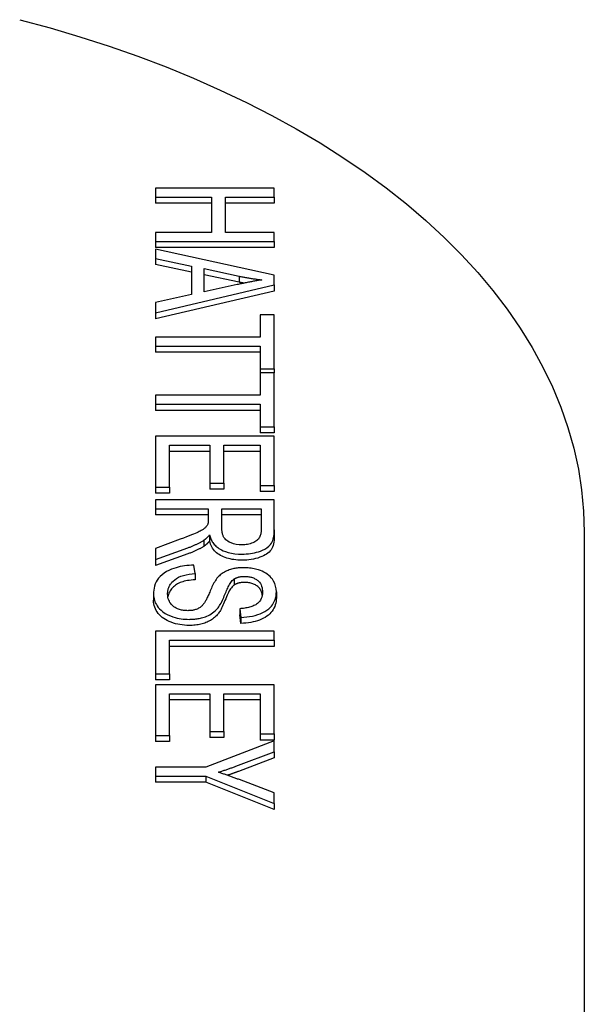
# Model space of a CAD drawing. Header units: millimetres. Extents: x 213 to 509, y 63 to 444.
# Tile 11 of 11: x 490 to 509, y 304 to 337. Entities that reach past the tile are written whole.
import ezdxf

# ---------------------------------------------------------------- set-up
doc = ezdxf.new("R2010")
doc.units = ezdxf.units.MM
doc.layers.add('Detail', color=2, linetype='Continuous')

msp = doc.modelspace()

# ---------------------------------------------------------------- linework, layer by layer
at = {"layer": 'Detail'}
for p, q in [((494.337, 331.269), (494.337, 330.965)), ((498.337, 331.269), (494.337, 331.269)), ((494.337, 330.965), (494.337, 330.76)), ((494.337, 330.965), (496.221, 330.965)), ((496.221, 330.965), (496.221, 329.776)), ((496.694, 330.965), (498.337, 330.965)), ((496.694, 329.776), (496.694, 330.965)), ((498.337, 330.965), (498.337, 331.269)), ((498.337, 330.965), (498.337, 330.76)), ((496.221, 330.76), (494.337, 330.76)), ((498.337, 330.76), (496.694, 330.76)), ((496.221, 329.776), (494.337, 329.776)), ((494.337, 329.776), (494.337, 329.472)), ((498.337, 329.776), (496.694, 329.776)), ((498.337, 329.472), (498.337, 329.776)), ((494.337, 329.472), (494.337, 329.267)), ((494.337, 329.472), (498.337, 329.472)), ((498.337, 329.472), (498.337, 329.267)), ((498.337, 329.267), (494.337, 329.267)), ((494.337, 329.216), (494.337, 328.894)), ((498.337, 328.335), (494.337, 329.216)), ((494.337, 328.894), (494.337, 328.69)), ((494.337, 328.894), (495.547, 328.643)), ((495.547, 328.438), (494.337, 328.69)), ((495.547, 328.643), (495.547, 327.681)), ((495.977, 327.775), (495.977, 328.555)), ((495.977, 328.555), (497.151, 328.302)), ((497.151, 328.097), (495.977, 328.35)), ((497.151, 328.302), (497.151, 328.097)), ((498.337, 328.006), (498.337, 328.335)), ((494.337, 327.069), (498.337, 328.006)), ((497.087, 328.017), (495.977, 327.775)), ((498.337, 328.006), (498.337, 327.801)), ((498.337, 327.801), (494.337, 326.864)), ((495.547, 327.681), (494.337, 327.415)), ((494.337, 327.415), (494.337, 327.069)), ((494.337, 327.069), (494.337, 326.864)), ((497.864, 326.999), (497.864, 326.243)), ((498.337, 326.999), (497.864, 326.999)), ((498.337, 325.18), (498.337, 326.999)), ((494.337, 326.243), (494.337, 325.939)), ((497.864, 326.243), (494.337, 326.243)), ((494.337, 325.939), (494.337, 325.734)), ((494.337, 325.939), (497.864, 325.939)), ((497.864, 325.734), (494.337, 325.734)), ((497.864, 325.939), (497.864, 325.18)), ((497.864, 325.18), (497.864, 325.04)), ((497.864, 325.18), (498.337, 325.18)), ((497.864, 325.04), (497.864, 324.285)), ((498.337, 325.04), (497.864, 325.04)), ((498.337, 325.18), (498.337, 325.04)), ((498.337, 323.222), (498.337, 325.04)), ((494.337, 324.285), (494.337, 323.981)), ((497.864, 324.285), (494.337, 324.285)), ((494.337, 323.981), (494.337, 323.776)), ((494.337, 323.981), (497.864, 323.981)), ((497.864, 323.981), (497.864, 323.222)), ((497.864, 323.776), (494.337, 323.776)), ((497.864, 323.222), (497.864, 323.017)), ((497.864, 323.222), (498.337, 323.222)), ((498.337, 323.017), (497.864, 323.017)), ((498.337, 323.222), (498.337, 323.017)), ((494.337, 322.903), (494.337, 321.19)), ((498.337, 322.903), (494.337, 322.903)), ((498.337, 321.242), (498.337, 322.903)), ((494.81, 321.19), (494.81, 322.599)), ((494.81, 322.599), (496.169, 322.599)), ((496.169, 322.394), (494.81, 322.394)), ((496.169, 322.599), (496.169, 321.328)), ((496.642, 322.599), (497.864, 322.599)), ((496.642, 321.328), (496.642, 322.599)), ((497.864, 322.394), (496.642, 322.394)), ((497.864, 322.599), (497.864, 321.242)), ((496.169, 321.328), (496.169, 321.123)), ((496.169, 321.328), (496.642, 321.328)), ((496.642, 321.328), (496.642, 321.123)), ((494.337, 321.19), (494.337, 320.985)), ((494.337, 321.19), (494.81, 321.19)), ((494.81, 320.985), (494.337, 320.985)), ((494.81, 321.19), (494.81, 320.985)), ((496.642, 321.123), (496.169, 321.123)), ((497.864, 321.242), (498.337, 321.242)), ((497.864, 321.242), (497.864, 321.037)), ((498.337, 321.037), (497.864, 321.037)), ((498.337, 321.242), (498.337, 321.037)), ((494.337, 320.766), (494.337, 320.462)), ((498.337, 320.766), (494.337, 320.766)), ((498.337, 319.749), (498.337, 320.766)), ((494.337, 320.462), (494.337, 320.257)), ((494.337, 320.462), (496.114, 320.462)), ((496.114, 320.462), (496.114, 320.111)), ((496.572, 319.81), (496.572, 320.462)), ((496.572, 320.462), (497.895, 320.462)), ((497.895, 320.462), (497.895, 319.736)), ((496.114, 320.257), (494.337, 320.257)), ((497.895, 320.257), (496.572, 320.257)), ((498.337, 319.749), (498.337, 319.544)), ((508.784, 319.673), (508.784, 300.259)), ((495.169, 319.43), (494.337, 319.126)), ((495.959, 319.395), (495.959, 319.191)), ((496.157, 319.577), (496.157, 319.373)), ((494.337, 318.747), (495.425, 319.144)), ((494.337, 319.126), (494.337, 318.747)), ((495.425, 318.939), (494.337, 318.542)), ((494.337, 318.747), (494.337, 318.542)), ((495.666, 318.273), (495.624, 318.56)), ((495.666, 318.273), (495.666, 318.068)), ((496.983, 318.093), (496.983, 317.888)), ((498.407, 317.664), (498.407, 317.459)), ((494.27, 317.58), (494.27, 317.375)), ((497.172, 317.091), (497.172, 316.886)), ((497.172, 317.091), (497.212, 316.8)), ((497.212, 316.596), (497.172, 316.886)), ((497.212, 316.8), (497.212, 316.596)), ((494.337, 316.33), (494.337, 314.896)), ((498.337, 316.33), (494.337, 316.33)), ((494.81, 314.896), (494.81, 316.026)), ((494.81, 316.026), (498.337, 316.026)), ((498.337, 316.026), (498.337, 316.33)), ((498.337, 316.026), (498.337, 315.821)), ((498.337, 315.821), (494.81, 315.821)), ((494.337, 314.896), (494.81, 314.896)), ((494.337, 314.896), (494.337, 314.691)), ((494.81, 314.691), (494.337, 314.691)), ((494.81, 314.896), (494.81, 314.691)), ((494.337, 314.529), (494.337, 312.815)), ((498.337, 314.529), (494.337, 314.529)), ((498.337, 312.868), (498.337, 314.529)), ((494.81, 312.815), (494.81, 314.225)), ((494.81, 314.225), (496.169, 314.225)), ((496.169, 314.02), (494.81, 314.02)), ((496.169, 314.225), (496.169, 312.953)), ((496.642, 312.953), (496.642, 314.225)), ((496.642, 314.225), (497.864, 314.225)), ((497.864, 314.02), (496.642, 314.02)), ((497.864, 314.225), (497.864, 312.868)), ((494.337, 312.815), (494.81, 312.815)), ((494.337, 312.815), (494.337, 312.61)), ((494.81, 312.815), (494.81, 312.61)), ((496.169, 312.953), (496.642, 312.953)), ((496.169, 312.953), (496.169, 312.748)), ((496.642, 312.748), (496.169, 312.748)), ((496.642, 312.953), (496.642, 312.748)), ((497.864, 312.868), (498.337, 312.868)), ((497.864, 312.868), (497.864, 312.663)), ((498.337, 312.868), (498.337, 312.663)), ((494.81, 312.61), (494.337, 312.61)), ((498.337, 312.635), (496.032, 311.75)), ((498.337, 312.663), (497.864, 312.663)), ((498.337, 312.266), (498.337, 312.635)), ((497.13, 311.813), (498.337, 312.266)), ((498.337, 312.061), (497.13, 311.608)), ((498.337, 312.266), (498.337, 312.061)), ((494.337, 311.75), (494.337, 311.446)), ((496.032, 311.75), (494.337, 311.75)), ((494.337, 311.446), (496.032, 311.446)), ((494.337, 311.446), (494.337, 311.241)), ((496.032, 311.446), (498.337, 310.529)), ((496.032, 311.446), (496.032, 311.241)), ((496.032, 311.241), (494.337, 311.241)), ((498.337, 310.325), (496.032, 311.241)), ((498.337, 310.883), (497.16, 311.329)), ((498.337, 310.529), (498.337, 310.883)), ((498.337, 310.529), (498.337, 310.325))]:
    msp.add_line(p, q, dxfattribs=at)
at = {"layer": 'Detail', "flags": 128}
for points in [[(489.759, 336.948), (490.781, 336.671), (491.787, 336.373), (492.774, 336.054), (493.742, 335.715), (494.69, 335.355), (495.615, 334.976), (496.518, 334.577), (497.397, 334.159), (498.251, 333.723), (499.078, 333.268), (499.879, 332.796), (500.652, 332.306), (501.395, 331.799), (502.108, 331.275), (502.791, 330.736), (503.441, 330.181), (504.059, 329.61), (504.643, 329.025), (505.192, 328.426), (505.706, 327.814), (506.183, 327.188), (506.624, 326.549), (507.025, 325.899), (507.388, 325.238), (507.711, 324.567), (507.992, 323.886), (508.232, 323.197), (508.43, 322.501), (508.584, 321.799), (508.695, 321.093), (508.762, 320.384), (508.784, 319.673)], [(497.151, 328.302), (497.182, 328.295), (497.214, 328.289), (497.245, 328.283), (497.276, 328.277), (497.308, 328.271), (497.339, 328.265), (497.371, 328.259), (497.403, 328.253), (497.434, 328.248), (497.466, 328.242), (497.498, 328.237), (497.53, 328.232), (497.562, 328.227), (497.594, 328.222), (497.626, 328.217), (497.658, 328.212), (497.69, 328.207), (497.722, 328.203), (497.754, 328.198), (497.787, 328.194), (497.819, 328.19), (497.851, 328.185), (497.884, 328.181), (497.916, 328.177)], [(497.916, 328.177), (497.882, 328.172), (497.847, 328.166), (497.811, 328.16), (497.776, 328.154), (497.741, 328.147), (497.705, 328.141), (497.67, 328.134), (497.635, 328.128), (497.6, 328.121), (497.566, 328.115), (497.532, 328.108), (497.498, 328.101), (497.464, 328.095), (497.429, 328.088), (497.395, 328.081), (497.36, 328.074), (497.326, 328.067), (497.291, 328.06), (497.257, 328.052), (497.223, 328.045), (497.189, 328.038), (497.155, 328.031), (497.121, 328.024), (497.087, 328.017)], [(497.315, 328.065), (497.308, 328.066), (497.301, 328.067), (497.295, 328.068), (497.288, 328.07), (497.281, 328.071), (497.274, 328.072), (497.267, 328.074), (497.26, 328.075), (497.254, 328.076), (497.247, 328.078), (497.24, 328.079), (497.233, 328.08), (497.226, 328.082), (497.219, 328.083), (497.213, 328.084), (497.206, 328.086), (497.199, 328.087), (497.192, 328.088), (497.185, 328.09), (497.178, 328.091), (497.172, 328.093), (497.165, 328.094), (497.158, 328.095), (497.151, 328.097)], [(496.114, 320.111), (496.114, 320.104), (496.114, 320.097), (496.114, 320.09), (496.114, 320.083), (496.114, 320.076), (496.114, 320.069), (496.114, 320.062), (496.113, 320.055), (496.113, 320.048), (496.113, 320.041), (496.112, 320.034), (496.112, 320.027), (496.111, 320.02), (496.11, 320.013), (496.11, 320.006), (496.109, 319.999), (496.108, 319.992), (496.107, 319.985), (496.105, 319.977), (496.104, 319.97), (496.102, 319.962), (496.1, 319.955), (496.098, 319.948), (496.096, 319.941)], [(496.096, 319.941), (496.086, 319.921), (496.075, 319.901), (496.061, 319.882), (496.047, 319.862), (496.03, 319.844), (496.012, 319.826), (495.994, 319.809), (495.975, 319.793), (495.956, 319.778), (495.936, 319.764), (495.915, 319.75), (495.893, 319.737), (495.869, 319.723), (495.842, 319.708), (495.81, 319.692), (495.773, 319.674), (495.729, 319.653), (495.677, 319.63), (495.618, 319.605), (495.549, 319.577), (495.471, 319.545), (495.382, 319.511), (495.282, 319.472), (495.169, 319.43)], [(497.246, 319.245), (497.15, 319.249), (497.057, 319.261), (496.968, 319.28), (496.886, 319.307), (496.821, 319.335), (496.771, 319.363), (496.733, 319.39), (496.702, 319.417), (496.677, 319.444), (496.657, 319.469), (496.641, 319.494), (496.629, 319.515), (496.619, 319.537), (496.61, 319.56), (496.602, 319.583), (496.595, 319.607), (496.589, 319.632), (496.584, 319.656), (496.58, 319.682), (496.577, 319.707), (496.575, 319.733), (496.573, 319.758), (496.572, 319.784), (496.572, 319.81)], [(497.246, 318.932), (497.319, 318.933), (497.391, 318.937), (497.464, 318.943), (497.535, 318.952), (497.605, 318.964), (497.674, 318.978), (497.741, 318.994), (497.806, 319.013), (497.87, 319.035), (497.941, 319.064), (498.017, 319.101), (498.092, 319.147), (498.157, 319.199), (498.205, 319.251), (498.24, 319.3), (498.264, 319.345), (498.283, 319.39), (498.299, 319.438), (498.312, 319.487), (498.322, 319.538), (498.329, 319.59), (498.334, 319.643), (498.336, 319.696), (498.337, 319.749)], [(497.895, 319.736), (497.894, 319.706), (497.892, 319.675), (497.888, 319.645), (497.883, 319.614), (497.875, 319.584), (497.866, 319.554), (497.854, 319.525), (497.839, 319.495), (497.821, 319.467), (497.8, 319.439), (497.776, 319.414), (497.749, 319.39), (497.72, 319.368), (497.687, 319.348), (497.651, 319.328), (497.613, 319.311), (497.573, 319.295), (497.53, 319.282), (497.485, 319.27), (497.439, 319.261), (497.392, 319.254), (497.344, 319.249), (497.295, 319.246), (497.246, 319.245)], [(495.425, 319.144), (495.45, 319.153), (495.474, 319.162), (495.498, 319.171), (495.521, 319.181), (495.545, 319.19), (495.569, 319.2), (495.592, 319.209), (495.615, 319.219), (495.638, 319.229), (495.661, 319.239), (495.684, 319.25), (495.706, 319.26), (495.728, 319.271), (495.75, 319.281), (495.772, 319.292), (495.794, 319.303), (495.816, 319.314), (495.837, 319.325), (495.858, 319.336), (495.879, 319.348), (495.899, 319.36), (495.919, 319.371), (495.939, 319.383), (495.959, 319.395)], [(495.959, 319.395), (495.969, 319.402), (495.979, 319.409), (495.989, 319.416), (495.999, 319.423), (496.008, 319.43), (496.017, 319.438), (496.026, 319.445), (496.035, 319.453), (496.044, 319.46), (496.052, 319.468), (496.06, 319.475), (496.068, 319.483), (496.076, 319.49), (496.084, 319.498), (496.092, 319.506), (496.1, 319.514), (496.107, 319.522), (496.115, 319.53), (496.122, 319.537), (496.129, 319.545), (496.136, 319.553), (496.143, 319.561), (496.15, 319.569), (496.157, 319.577)], [(496.157, 319.373), (496.149, 319.363), (496.14, 319.353), (496.132, 319.344), (496.124, 319.334), (496.115, 319.325), (496.107, 319.317), (496.099, 319.308), (496.09, 319.299), (496.082, 319.291), (496.074, 319.283), (496.066, 319.275), (496.057, 319.268), (496.049, 319.26), (496.041, 319.253), (496.033, 319.246), (496.024, 319.239), (496.016, 319.232), (496.008, 319.226), (496, 319.219), (495.992, 319.213), (495.983, 319.207), (495.975, 319.202), (495.967, 319.196), (495.959, 319.191)], [(496.157, 319.577), (496.166, 319.545), (496.175, 319.512), (496.187, 319.48), (496.2, 319.447), (496.214, 319.415), (496.23, 319.383), (496.248, 319.351), (496.268, 319.32), (496.29, 319.29), (496.314, 319.26), (496.341, 319.231), (496.369, 319.203), (496.401, 319.176), (496.434, 319.149), (496.47, 319.124), (496.509, 319.101), (496.555, 319.076), (496.616, 319.047), (496.694, 319.017), (496.788, 318.987), (496.898, 318.962), (497.011, 318.945), (497.127, 318.935), (497.246, 318.932)], [(497.246, 318.727), (497.175, 318.728), (497.107, 318.732), (497.041, 318.737), (496.976, 318.745), (496.913, 318.755), (496.853, 318.767), (496.794, 318.781), (496.737, 318.798), (496.682, 318.816), (496.628, 318.837), (496.577, 318.86), (496.528, 318.886), (496.481, 318.913), (496.436, 318.943), (496.395, 318.975), (496.357, 319.01), (496.322, 319.047), (496.289, 319.086), (496.26, 319.128), (496.234, 319.172), (496.21, 319.219), (496.189, 319.268), (496.172, 319.319), (496.157, 319.373)], [(498.337, 319.544), (498.335, 319.47), (498.33, 319.4), (498.322, 319.335), (498.31, 319.274), (498.295, 319.218), (498.276, 319.167), (498.254, 319.12), (498.229, 319.078), (498.199, 319.039), (498.164, 319.002), (498.124, 318.967), (498.079, 318.934), (498.029, 318.903), (497.974, 318.874), (497.913, 318.847), (497.848, 318.823), (497.779, 318.8), (497.708, 318.781), (497.635, 318.764), (497.561, 318.751), (497.485, 318.741), (497.407, 318.733), (497.327, 318.729), (497.246, 318.727)], [(495.959, 319.191), (495.941, 319.18), (495.923, 319.169), (495.904, 319.158), (495.885, 319.147), (495.865, 319.136), (495.846, 319.125), (495.825, 319.114), (495.805, 319.104), (495.784, 319.093), (495.763, 319.082), (495.741, 319.072), (495.719, 319.061), (495.696, 319.051), (495.674, 319.04), (495.651, 319.03), (495.627, 319.02), (495.603, 319.009), (495.579, 318.999), (495.554, 318.989), (495.529, 318.979), (495.504, 318.969), (495.478, 318.959), (495.452, 318.949), (495.425, 318.939)], [(495.624, 318.56), (495.546, 318.557), (495.469, 318.552), (495.393, 318.546), (495.317, 318.536), (495.242, 318.524), (495.169, 318.51), (495.098, 318.493), (495.027, 318.474), (494.951, 318.45), (494.871, 318.42), (494.788, 318.384), (494.706, 318.34), (494.627, 318.291), (494.556, 318.237), (494.494, 318.18), (494.441, 318.119), (494.396, 318.057), (494.359, 317.992), (494.329, 317.925), (494.306, 317.856), (494.29, 317.787), (494.278, 317.718), (494.272, 317.649), (494.27, 317.58)], [(497.304, 318.474), (497.266, 318.473), (497.229, 318.472), (497.192, 318.47), (497.155, 318.468), (497.118, 318.464), (497.082, 318.46), (497.046, 318.454), (497.01, 318.448), (496.974, 318.441), (496.938, 318.433), (496.9, 318.423), (496.86, 318.412), (496.82, 318.398), (496.779, 318.383), (496.738, 318.366), (496.697, 318.346), (496.657, 318.325), (496.619, 318.303), (496.583, 318.279), (496.55, 318.255), (496.518, 318.229), (496.489, 318.203), (496.461, 318.176), (496.435, 318.149)], [(498.407, 317.664), (498.401, 317.759), (498.383, 317.853), (498.351, 317.944), (498.312, 318.021), (498.273, 318.083), (498.237, 318.129), (498.197, 318.172), (498.153, 318.213), (498.103, 318.252), (498.048, 318.289), (497.989, 318.323), (497.928, 318.352), (497.868, 318.376), (497.809, 318.397), (497.753, 318.414), (497.702, 318.427), (497.654, 318.438), (497.605, 318.448), (497.556, 318.456), (497.507, 318.462), (497.457, 318.467), (497.406, 318.471), (497.355, 318.473), (497.304, 318.474)], [(494.743, 317.594), (494.743, 317.622), (494.745, 317.649), (494.748, 317.676), (494.752, 317.703), (494.758, 317.73), (494.765, 317.757), (494.773, 317.784), (494.783, 317.81), (494.795, 317.836), (494.808, 317.863), (494.822, 317.888), (494.838, 317.914), (494.859, 317.944), (494.889, 317.981), (494.93, 318.024), (494.981, 318.069), (495.043, 318.113), (495.113, 318.152), (495.19, 318.184), (495.277, 318.212), (495.37, 318.234), (495.467, 318.251), (495.566, 318.264), (495.666, 318.273)], [(495.666, 318.068), (495.599, 318.063), (495.535, 318.056), (495.473, 318.047), (495.414, 318.038), (495.358, 318.027), (495.305, 318.014), (495.255, 318.001), (495.208, 317.986), (495.163, 317.969), (495.121, 317.951), (495.08, 317.93), (495.042, 317.907), (495.005, 317.882), (494.97, 317.855), (494.937, 317.826), (494.906, 317.795), (494.877, 317.762), (494.85, 317.726), (494.826, 317.69), (494.805, 317.652), (494.787, 317.613), (494.772, 317.574), (494.76, 317.533), (494.751, 317.491)], [(496.435, 318.149), (496.407, 318.117), (496.38, 318.081), (496.354, 318.043), (496.329, 318.002), (496.305, 317.959), (496.282, 317.915), (496.259, 317.871), (496.238, 317.825), (496.217, 317.78), (496.198, 317.736), (496.179, 317.693), (496.161, 317.651), (496.144, 317.612), (496.128, 317.575), (496.112, 317.539), (496.096, 317.504), (496.081, 317.47), (496.066, 317.439), (496.051, 317.409), (496.037, 317.381), (496.023, 317.355), (496.01, 317.332), (495.998, 317.311), (495.986, 317.293)], [(496.444, 317.122), (496.469, 317.156), (496.494, 317.194), (496.518, 317.236), (496.542, 317.28), (496.565, 317.326), (496.588, 317.375), (496.61, 317.424), (496.632, 317.473), (496.653, 317.523), (496.674, 317.572), (496.694, 317.619), (496.713, 317.665), (496.731, 317.708), (496.749, 317.749), (496.767, 317.788), (496.786, 317.827), (496.806, 317.866), (496.827, 317.905), (496.85, 317.942), (496.873, 317.978), (496.898, 318.011), (496.923, 318.04), (496.952, 318.068), (496.983, 318.093)], [(496.983, 318.093), (496.995, 318.1), (497.007, 318.107), (497.019, 318.113), (497.031, 318.12), (497.044, 318.126), (497.058, 318.131), (497.072, 318.137), (497.086, 318.142), (497.1, 318.147), (497.115, 318.152), (497.13, 318.156), (497.145, 318.16), (497.16, 318.164), (497.176, 318.167), (497.192, 318.17), (497.208, 318.173), (497.224, 318.175), (497.24, 318.177), (497.257, 318.178), (497.273, 318.18), (497.29, 318.181), (497.307, 318.181), (497.323, 318.182), (497.34, 318.182)], [(497.34, 318.182), (497.375, 318.181), (497.41, 318.179), (497.444, 318.176), (497.478, 318.171), (497.511, 318.165), (497.543, 318.157), (497.575, 318.149), (497.605, 318.139), (497.634, 318.127), (497.661, 318.115), (497.687, 318.102), (497.712, 318.088), (497.736, 318.074), (497.759, 318.058), (497.785, 318.039), (497.813, 318.013), (497.841, 317.982), (497.869, 317.943), (497.893, 317.898), (497.912, 317.85), (497.926, 317.8), (497.934, 317.75), (497.939, 317.701), (497.941, 317.652)], [(496.983, 317.888), (496.96, 317.871), (496.937, 317.85), (496.914, 317.826), (496.891, 317.797), (496.867, 317.765), (496.844, 317.728), (496.82, 317.688), (496.796, 317.643), (496.772, 317.595), (496.748, 317.543), (496.724, 317.487), (496.7, 317.427), (496.676, 317.367), (496.652, 317.31), (496.629, 317.256), (496.606, 317.205), (496.584, 317.158), (496.563, 317.114), (496.542, 317.073), (496.521, 317.035), (496.501, 317.001), (496.481, 316.97), (496.462, 316.942), (496.444, 316.917)], [(497.34, 317.977), (497.322, 317.977), (497.305, 317.976), (497.287, 317.976), (497.27, 317.975), (497.253, 317.973), (497.237, 317.971), (497.22, 317.969), (497.204, 317.967), (497.188, 317.965), (497.173, 317.962), (497.158, 317.958), (497.143, 317.955), (497.128, 317.951), (497.113, 317.947), (497.099, 317.942), (497.085, 317.937), (497.072, 317.932), (497.058, 317.927), (497.045, 317.921), (497.032, 317.915), (497.02, 317.909), (497.007, 317.902), (496.995, 317.895), (496.983, 317.888)], [(497.212, 316.8), (497.311, 316.804), (497.409, 316.813), (497.506, 316.826), (497.601, 316.843), (497.692, 316.865), (497.781, 316.891), (497.866, 316.923), (497.947, 316.959), (498.023, 317), (498.091, 317.044), (498.149, 317.09), (498.198, 317.136), (498.239, 317.182), (498.272, 317.225), (498.3, 317.268), (498.324, 317.31), (498.345, 317.353), (498.362, 317.397), (498.376, 317.441), (498.388, 317.485), (498.397, 317.53), (498.403, 317.575), (498.406, 317.619), (498.407, 317.664)], [(497.933, 317.553), (497.927, 317.589), (497.919, 317.624), (497.908, 317.656), (497.896, 317.687), (497.882, 317.717), (497.865, 317.744), (497.847, 317.77), (497.827, 317.794), (497.805, 317.817), (497.78, 317.838), (497.754, 317.857), (497.727, 317.875), (497.699, 317.891), (497.671, 317.906), (497.641, 317.92), (497.611, 317.932), (497.58, 317.942), (497.548, 317.951), (497.515, 317.959), (497.482, 317.966), (497.447, 317.971), (497.412, 317.974), (497.377, 317.976), (497.34, 317.977)], [(494.27, 317.58), (494.272, 317.529), (494.277, 317.479), (494.286, 317.428), (494.299, 317.378), (494.316, 317.328), (494.338, 317.279), (494.364, 317.231), (494.394, 317.183), (494.429, 317.136), (494.471, 317.088), (494.523, 317.037), (494.587, 316.985), (494.663, 316.934), (494.75, 316.887), (494.836, 316.848), (494.919, 316.818), (494.996, 316.795), (495.064, 316.777), (495.129, 316.764), (495.195, 316.752), (495.262, 316.743), (495.33, 316.737), (495.399, 316.733), (495.468, 316.732)], [(495.468, 316.527), (495.389, 316.529), (495.31, 316.534), (495.233, 316.542), (495.158, 316.554), (495.083, 316.568), (495.009, 316.586), (494.937, 316.608), (494.866, 316.632), (494.797, 316.66), (494.733, 316.69), (494.672, 316.724), (494.615, 316.76), (494.562, 316.799), (494.513, 316.841), (494.468, 316.886), (494.427, 316.934), (494.39, 316.984), (494.358, 317.035), (494.331, 317.088), (494.309, 317.143), (494.292, 317.199), (494.28, 317.256), (494.272, 317.315), (494.27, 317.375)], [(495.422, 317.024), (495.387, 317.025), (495.351, 317.027), (495.316, 317.03), (495.281, 317.034), (495.246, 317.04), (495.213, 317.047), (495.18, 317.055), (495.146, 317.065), (495.11, 317.077), (495.072, 317.092), (495.033, 317.11), (494.994, 317.132), (494.956, 317.158), (494.923, 317.185), (494.893, 317.213), (494.866, 317.243), (494.842, 317.273), (494.821, 317.305), (494.801, 317.34), (494.782, 317.381), (494.766, 317.426), (494.754, 317.477), (494.745, 317.533), (494.743, 317.594)], [(497.941, 317.652), (497.938, 317.597), (497.931, 317.541), (497.918, 317.485), (497.898, 317.431), (497.87, 317.378), (497.837, 317.333), (497.803, 317.296), (497.77, 317.267), (497.741, 317.245), (497.712, 317.227), (497.682, 317.21), (497.65, 317.194), (497.616, 317.179), (497.581, 317.165), (497.544, 317.153), (497.505, 317.141), (497.466, 317.131), (497.425, 317.122), (497.384, 317.115), (497.343, 317.108), (497.301, 317.102), (497.258, 317.097), (497.215, 317.094), (497.172, 317.091)], [(498.407, 317.459), (498.405, 317.397), (498.398, 317.336), (498.387, 317.276), (498.371, 317.219), (498.351, 317.164), (498.327, 317.11), (498.297, 317.059), (498.264, 317.009), (498.226, 316.962), (498.184, 316.917), (498.137, 316.875), (498.087, 316.836), (498.032, 316.8), (497.973, 316.767), (497.909, 316.736), (497.842, 316.708), (497.771, 316.683), (497.698, 316.662), (497.622, 316.643), (497.545, 316.627), (497.465, 316.615), (497.383, 316.605), (497.299, 316.599), (497.212, 316.596)], [(495.986, 317.293), (495.972, 317.273), (495.957, 317.252), (495.941, 317.232), (495.924, 317.212), (495.905, 317.192), (495.885, 317.173), (495.864, 317.155), (495.84, 317.137), (495.815, 317.12), (495.788, 317.104), (495.761, 317.09), (495.734, 317.078), (495.707, 317.068), (495.68, 317.06), (495.654, 317.052), (495.629, 317.046), (495.604, 317.041), (495.579, 317.036), (495.554, 317.032), (495.528, 317.029), (495.502, 317.027), (495.476, 317.025), (495.449, 317.025), (495.422, 317.024)], [(495.468, 316.732), (495.507, 316.733), (495.546, 316.734), (495.584, 316.735), (495.622, 316.738), (495.66, 316.741), (495.698, 316.746), (495.736, 316.751), (495.773, 316.756), (495.81, 316.763), (495.846, 316.771), (495.885, 316.78), (495.927, 316.791), (495.971, 316.804), (496.018, 316.821), (496.067, 316.84), (496.116, 316.863), (496.167, 316.889), (496.216, 316.918), (496.261, 316.949), (496.304, 316.982), (496.343, 317.015), (496.379, 317.05), (496.413, 317.086), (496.444, 317.122)], [(496.444, 316.917), (496.416, 316.885), (496.388, 316.854), (496.358, 316.824), (496.327, 316.796), (496.294, 316.769), (496.261, 316.744), (496.226, 316.72), (496.19, 316.698), (496.153, 316.677), (496.115, 316.657), (496.076, 316.639), (496.035, 316.623), (495.994, 316.607), (495.951, 316.594), (495.907, 316.581), (495.862, 316.57), (495.817, 316.56), (495.77, 316.551), (495.722, 316.544), (495.673, 316.538), (495.624, 316.533), (495.573, 316.53), (495.521, 316.528), (495.468, 316.527)], [(496.453, 311.579), (496.482, 311.588), (496.511, 311.597), (496.539, 311.606), (496.568, 311.615), (496.597, 311.625), (496.625, 311.634), (496.654, 311.644), (496.682, 311.653), (496.711, 311.663), (496.739, 311.672), (496.768, 311.682), (496.796, 311.692), (496.824, 311.701), (496.852, 311.711), (496.88, 311.721), (496.908, 311.731), (496.936, 311.741), (496.964, 311.751), (496.992, 311.761), (497.019, 311.772), (497.047, 311.782), (497.075, 311.792), (497.102, 311.803), (497.13, 311.813)], [(497.16, 311.329), (497.131, 311.339), (497.102, 311.35), (497.073, 311.361), (497.044, 311.372), (497.015, 311.382), (496.986, 311.393), (496.956, 311.404), (496.927, 311.414), (496.898, 311.425), (496.868, 311.436), (496.839, 311.446), (496.81, 311.456), (496.78, 311.467), (496.751, 311.477), (496.721, 311.488), (496.692, 311.498), (496.662, 311.508), (496.632, 311.518), (496.602, 311.529), (496.573, 311.539), (496.543, 311.549), (496.513, 311.559), (496.483, 311.569), (496.453, 311.579)], [(497.13, 311.608), (497.114, 311.602), (497.099, 311.597), (497.084, 311.591), (497.068, 311.585), (497.053, 311.579), (497.037, 311.574), (497.022, 311.568), (497.007, 311.562), (496.991, 311.557), (496.976, 311.551), (496.96, 311.545), (496.945, 311.54), (496.93, 311.534), (496.914, 311.529), (496.899, 311.523), (496.883, 311.518), (496.868, 311.512), (496.852, 311.507), (496.837, 311.501), (496.821, 311.496), (496.806, 311.49), (496.79, 311.485), (496.775, 311.48), (496.759, 311.474)]]:
    msp.add_lwpolyline(points, dxfattribs=at)

doc.saveas('drawing.dxf')
